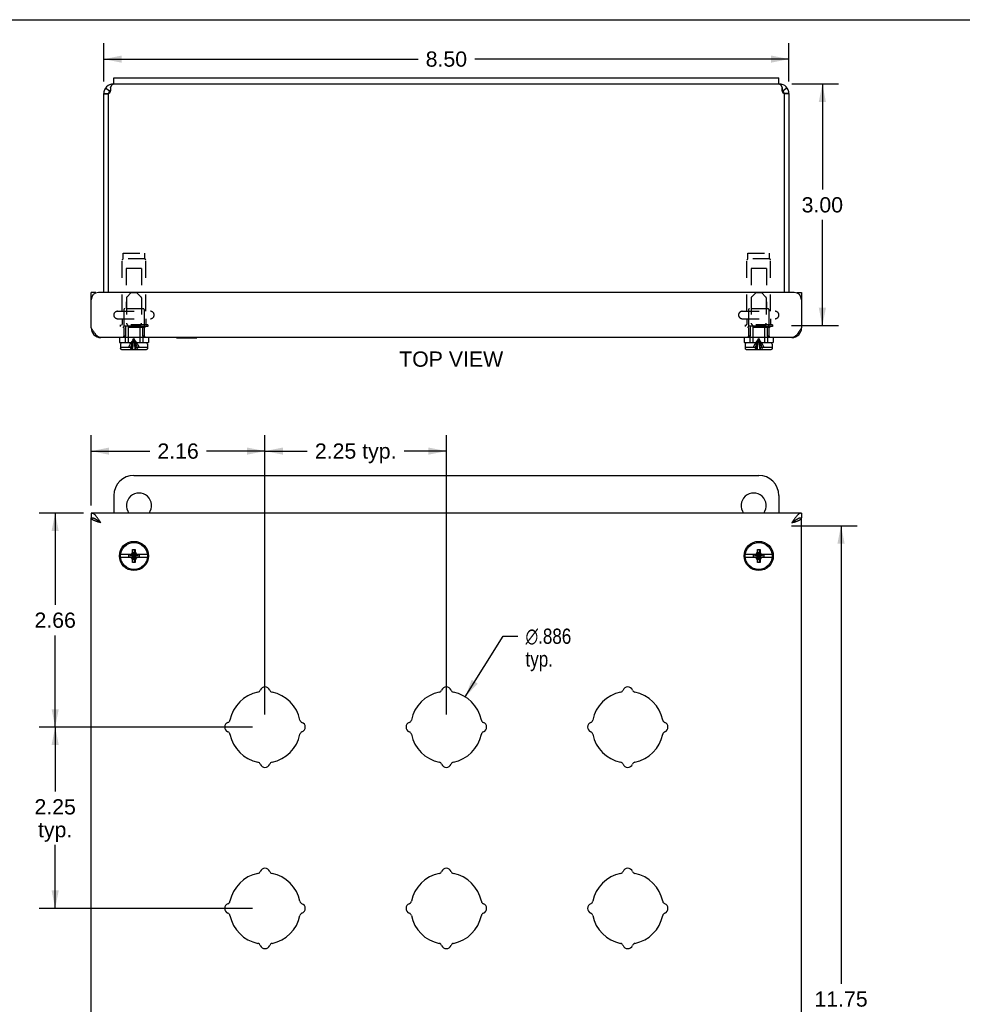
# Model space of a CAD drawing. Header units: inches. Extents: x 0 to 37.8, y 0 to 24.4.
# Tile 4 of 6: x 6.6 to 18.3, y 12.2 to 24.4. Entities that reach past the tile are written whole.
import ezdxf

# ---------------------------------------------------------------- set-up
doc = ezdxf.new("R2010")
doc.units = ezdxf.units.IN
doc.header["$LTSCALE"] = 2.077778
doc.header["$MEASUREMENT"] = 0
doc.linetypes.add('HIDDEN', pattern=[0.2, 0.1, -0.1])
doc.layers.get('0').update_dxf_attribs({"linetype": 'CONTINUOUS'})
doc.layers.add('DEFAULT_2', color=8, linetype='HIDDEN')
doc.layers.add('DIMENSIONS', color=7, linetype='CONTINUOUS')
doc.styles.get("Standard").update_dxf_attribs({"font": 'arial.ttf'})
doc.styles.add('TEXTSTYLE_1', font='gdt', dxfattribs={"width": 0.8})
doc.dimstyles.new('DIMSTYLE_1', dxfattribs={"dimtxt": 0.188889, "dimasz": 0.222222, "dimexe": 0.09, "dimexo": 0.07, "dimgap": 0.09, "dimtad": 0, "dimtih": 1, "dimtoh": 1, "dimdec": 3, "dimzin": 4, "dimdsep": 46, "dimtxsty": 'Standard', "dimblk": '_FILLED', "dimblk1": '_FILLED', "dimblk2": '_FILLED', "dimcen": 0.09, "dimadec": 3, "dimazin": 1, "dimtfac": 1, "dimtofl": 0, "dimtmove": 0, "dimatfit": 1, "dimldrblk": '_FILLED', "dimfxl": 0, "dimtolj": 1, "dimtzin": 4, "dimarcsym": 0})
doc.dimstyles.new('DIMSTYLE_3', dxfattribs={"dimtxt": 0.188889, "dimasz": 0.222222, "dimexe": 0.09, "dimexo": 0.07, "dimgap": 0.0425, "dimtad": 0, "dimtih": 1, "dimtoh": 1, "dimzin": 4, "dimdsep": 46, "dimtxsty": 'Standard', "dimblk": '_FILLED', "dimblk1": '_FILLED', "dimblk2": '_FILLED', "dimcen": 0.09, "dimazin": 1, "dimtfac": 1, "dimtofl": 0, "dimtmove": 0, "dimatfit": 3, "dimldrblk": '_FILLED', "dimfxl": 0, "dimtolj": 1, "dimtzin": 4, "dimarcsym": 0})

# ---------------------------------------------------------------- blocks, each defined once
blk = doc.blocks.new('_FILLED')
at = {"color": 0, "linetype": 'ByBlock'}
blk.add_solid([(0, 0), (-1, 0.2), (-1, -0.2)], dxfattribs=at)
blk = doc.blocks.new('*D1')
at = {"layer": 'DIMENSIONS', "color": 2, "linetype": 'Continuous'}
for p, q in [((12.113, 16.039), (12.584, 16.792)), ((12.584, 16.792), (12.767, 16.792))]:
    blk.add_line(p, q, dxfattribs=at)
at = {"layer": 'DIMENSIONS', "color": 2, "linetype": 'Continuous', "xscale": 0.2222222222, "yscale": 0.2222222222, "zscale": 0.2222222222, "rotation": 238.0282079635}
blk.add_blockref('_FILLED', (12.113, 16.039), dxfattribs=at)
at = {"layer": 'DIMENSIONS', "color": 2, "linetype": 'Continuous', "insert": (12.861, 16.886), "char_height": 0.18889, "width": 0.76515, "attachment_point": 1, "line_spacing_factor": 0.9, "style": 'TEXTSTYLE_1'}
blk.add_mtext('{\\fgdt;n}\\fArial;.886\\Ptyp.', dxfattribs=at)
blk = doc.blocks.new('*D5')
at = {"layer": 'DIMENSIONS', "color": 2, "linetype": 'Continuous'}
for p, q in [((7.629, 23.679), (7.629, 24.155)), ((16.129, 23.679), (16.129, 24.155)), ((7.629, 23.955), (11.528, 23.955)), ((16.129, 23.955), (12.23, 23.955))]:
    blk.add_line(p, q, dxfattribs=at)
at = {"layer": 'DIMENSIONS', "color": 2, "linetype": 'Continuous', "xscale": 0.2222222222, "yscale": 0.2222222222, "zscale": 0.2222222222, "rotation": 180}
blk.add_blockref('_FILLED', (7.629, 23.955), dxfattribs=at)
at = {"layer": 'DIMENSIONS', "color": 2, "linetype": 'Continuous', "xscale": 0.2222222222, "yscale": 0.2222222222, "zscale": 0.2222222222}
blk.add_blockref('_FILLED', (16.129, 23.955), dxfattribs=at)
at = {"layer": 'DIMENSIONS', "color": 2, "linetype": 'Continuous', "insert": (11.879, 24.05), "char_height": 0.1889, "width": 0.5133, "attachment_point": 2, "line_spacing_factor": 0.9}
blk.add_mtext('8.50', dxfattribs=at)
blk = doc.blocks.new('*D8')
at = {"layer": 'DIMENSIONS', "color": 2, "linetype": 'Continuous'}
for p, q in [((7.377, 18.319), (6.826, 18.319)), ((7.026, 18.319), (7.026, 17.18)), ((7.026, 15.663), (7.026, 16.802)), ((9.473, 15.663), (6.826, 15.663))]:
    blk.add_line(p, q, dxfattribs=at)
at = {"layer": 'DIMENSIONS', "color": 2, "linetype": 'Continuous', "xscale": 0.2222222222, "yscale": 0.2222222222, "zscale": 0.2222222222}
for p, rotation in [((7.026, 18.319), 90), ((7.026, 15.663), 270)]:
    blk.add_blockref('_FILLED', p, dxfattribs=dict(at, rotation=rotation))
at = {"layer": 'DIMENSIONS', "color": 2, "linetype": 'Continuous', "insert": (7.026, 17.085), "char_height": 0.1889, "width": 0.5133, "attachment_point": 2, "line_spacing_factor": 0.9}
blk.add_mtext('2.66', dxfattribs=at)
blk = doc.blocks.new('*D9')
at = {"layer": 'DIMENSIONS', "color": 2, "linetype": 'Continuous'}
for p, q in [((7.472, 18.415), (7.472, 19.289)), ((9.629, 15.818), (9.629, 19.289)), ((7.472, 19.089), (8.199, 19.089)), ((9.629, 19.089), (8.902, 19.089))]:
    blk.add_line(p, q, dxfattribs=at)
at = {"layer": 'DIMENSIONS', "color": 2, "linetype": 'Continuous', "xscale": 0.2222222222, "yscale": 0.2222222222, "zscale": 0.2222222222, "rotation": 180}
blk.add_blockref('_FILLED', (7.472, 19.089), dxfattribs=at)
at = {"layer": 'DIMENSIONS', "color": 2, "linetype": 'Continuous', "xscale": 0.2222222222, "yscale": 0.2222222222, "zscale": 0.2222222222}
blk.add_blockref('_FILLED', (9.629, 19.089), dxfattribs=at)
at = {"layer": 'DIMENSIONS', "color": 2, "linetype": 'Continuous', "insert": (8.551, 19.184), "char_height": 0.1889, "width": 0.5133, "attachment_point": 2, "line_spacing_factor": 0.9}
blk.add_mtext('2.16', dxfattribs=at)
blk = doc.blocks.new('*D10')
at = {"layer": 'DIMENSIONS', "color": 2, "linetype": 'Continuous'}
for p, q in [((9.629, 15.818), (9.629, 19.289)), ((11.879, 15.818), (11.879, 19.289)), ((9.629, 19.089), (10.154, 19.089)), ((11.879, 19.089), (11.354, 19.089))]:
    blk.add_line(p, q, dxfattribs=at)
at = {"layer": 'DIMENSIONS', "color": 2, "linetype": 'Continuous', "xscale": 0.2222222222, "yscale": 0.2222222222, "zscale": 0.2222222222, "rotation": 180}
blk.add_blockref('_FILLED', (9.629, 19.089), dxfattribs=at)
at = {"layer": 'DIMENSIONS', "color": 2, "linetype": 'Continuous', "xscale": 0.2222222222, "yscale": 0.2222222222, "zscale": 0.2222222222}
blk.add_blockref('_FILLED', (11.879, 19.089), dxfattribs=at)
at = {"layer": 'DIMENSIONS', "color": 2, "linetype": 'Continuous', "insert": (10.754, 19.184), "char_height": 0.1889, "width": 1.01115, "attachment_point": 2, "line_spacing_factor": 0.9}
blk.add_mtext('2.25 typ.', dxfattribs=at)
blk = doc.blocks.new('*D11')
at = {"layer": 'DIMENSIONS', "color": 2, "linetype": 'Continuous'}
for p, q in [((16.162, 18.163), (16.975, 18.163)), ((16.775, 18.163), (16.775, 12.477)), ((16.775, 6.413), (16.775, 12.099)), ((16.225, 6.413), (16.975, 6.413))]:
    blk.add_line(p, q, dxfattribs=at)
at = {"layer": 'DIMENSIONS', "color": 2, "linetype": 'Continuous', "xscale": 0.2222222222, "yscale": 0.2222222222, "zscale": 0.2222222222}
for p, rotation in [((16.775, 18.163), 90), ((16.775, 6.413), 270)]:
    blk.add_blockref('_FILLED', p, dxfattribs=dict(at, rotation=rotation))
at = {"layer": 'DIMENSIONS', "color": 2, "linetype": 'Continuous', "insert": (16.775, 12.382), "char_height": 0.1889, "width": 0.66006, "attachment_point": 2, "line_spacing_factor": 0.9}
blk.add_mtext('11.75', dxfattribs=at)
blk = doc.blocks.new('*D12')
at = {"layer": 'DIMENSIONS', "color": 2, "linetype": 'Continuous'}
for p, q in [((9.473, 15.663), (6.826, 15.663)), ((7.026, 15.663), (7.026, 14.862)), ((7.026, 13.413), (7.026, 14.201)), ((9.473, 13.413), (6.826, 13.413))]:
    blk.add_line(p, q, dxfattribs=at)
at = {"layer": 'DIMENSIONS', "color": 2, "linetype": 'Continuous', "xscale": 0.2222222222, "yscale": 0.2222222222, "zscale": 0.2222222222}
for p, rotation in [((7.026, 15.663), 90), ((7.026, 13.413), 270)]:
    blk.add_blockref('_FILLED', p, dxfattribs=dict(at, rotation=rotation))
at = {"layer": 'DIMENSIONS', "color": 2, "linetype": 'Continuous', "insert": (7.026, 14.768), "char_height": 0.1889, "width": 0.5133, "attachment_point": 2, "line_spacing_factor": 0.9}
blk.add_mtext('2.25\\Ptyp.', dxfattribs=at)
blk = doc.blocks.new('*D13')
at = {"layer": 'DIMENSIONS', "color": 2, "linetype": 'Continuous'}
for p, q in [((16.164, 23.647), (16.743, 23.647)), ((16.543, 23.647), (16.543, 22.336)), ((16.543, 20.647), (16.543, 21.958)), ((16.162, 20.647), (16.743, 20.647))]:
    blk.add_line(p, q, dxfattribs=at)
at = {"layer": 'DIMENSIONS', "color": 2, "linetype": 'Continuous', "xscale": 0.2222222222, "yscale": 0.2222222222, "zscale": 0.2222222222}
for p, rotation in [((16.543, 23.647), 90), ((16.543, 20.647), 270)]:
    blk.add_blockref('_FILLED', p, dxfattribs=dict(at, rotation=rotation))
at = {"layer": 'DIMENSIONS', "color": 2, "linetype": 'Continuous', "insert": (16.543, 22.241), "char_height": 0.1889, "width": 0.5133, "attachment_point": 2, "line_spacing_factor": 0.9}
blk.add_mtext('3.00', dxfattribs=at)

msp = doc.modelspace()

# ---------------------------------------------------------------- linework, layer by layer
at = {"color": 7, "linetype": 'Continuous'}
for p, q in [((0, 24.4444), (37.7778, 24.4444)), ((7.7537, 23.6467), (7.7537, 23.7217)), ((16.0037, 23.6467), (16.0037, 23.7217)), ((7.6516, 23.5972), (7.7002, 23.562)), ((7.7127, 23.5975), (7.7127, 23.5709)), ((7.7537, 23.6467), (16.0037, 23.6467)), ((16.0448, 23.5975), (16.0448, 23.5709)), ((16.1058, 23.5972), (16.0573, 23.562)), ((7.6287, 23.5267), (7.6887, 23.5267)), ((7.6287, 23.5232), (7.6887, 23.5232)), ((7.6887, 23.5232), (7.6887, 23.5267)), ((16.1287, 23.5267), (16.0687, 23.5267)), ((16.0687, 23.5267), (16.0687, 23.5232)), ((16.1287, 23.5232), (16.0687, 23.5232)), ((7.5325, 21.0587), (7.4725, 21.0587)), ((7.5325, 21.0587), (7.5325, 21.0535)), ((16.225, 21.0587), (16.285, 21.0587)), ((16.225, 21.0535), (16.225, 21.0587)), ((7.8227, 20.4987), (7.8227, 20.4362)), ((7.8227, 20.4362), (8.1847, 20.4362)), ((7.8367, 20.4162), (7.8367, 20.3812)), ((8.1557, 20.4312), (7.8517, 20.4312)), ((7.9307, 20.4362), (7.9307, 20.4312)), ((8.0767, 20.4362), (8.0767, 20.4312)), ((8.1707, 20.4162), (8.1707, 20.3812)), ((8.1847, 20.4987), (8.1847, 20.4362)), ((8.5295, 20.4947), (8.5295, 20.4987)), ((8.5295, 20.4947), (8.7855, 20.4947)), ((8.7855, 20.4947), (8.7855, 20.4987)), ((15.5727, 20.4987), (15.5727, 20.4362)), ((15.5727, 20.4362), (15.9347, 20.4362)), ((15.5867, 20.4162), (15.5867, 20.3812)), ((15.9057, 20.4312), (15.6017, 20.4312)), ((15.6807, 20.4362), (15.6807, 20.4312)), ((15.8267, 20.4362), (15.8267, 20.4312)), ((15.9207, 20.4162), (15.9207, 20.3812)), ((15.9347, 20.4987), (15.9347, 20.4362)), ((7.8375, 20.3812), (7.8367, 20.3812)), ((7.8375, 20.3812), (7.8375, 20.3632)), ((7.8376, 20.3617), (7.8375, 20.3632)), ((7.8526, 20.3482), (7.8511, 20.3483)), ((8.1548, 20.3482), (7.8526, 20.3482)), ((8.1563, 20.3483), (8.1548, 20.3482)), ((8.1699, 20.3632), (8.1698, 20.3617)), ((8.1699, 20.3812), (8.1699, 20.3632)), ((8.1707, 20.3812), (8.1699, 20.3812)), ((15.5875, 20.3812), (15.5867, 20.3812)), ((15.5875, 20.3812), (15.5875, 20.3632)), ((15.5876, 20.3617), (15.5875, 20.3632)), ((15.6026, 20.3482), (15.6011, 20.3483)), ((15.9048, 20.3482), (15.6026, 20.3482)), ((15.9063, 20.3483), (15.9048, 20.3482)), ((15.9199, 20.3632), (15.9198, 20.3617)), ((15.9207, 20.3812), (15.9199, 20.3812)), ((15.9199, 20.3812), (15.9199, 20.3632)), ((8.0037, 18.7878), (15.7537, 18.7878)), ((7.7537, 18.5378), (7.7537, 18.3191)), ((16.0037, 18.5378), (16.0037, 18.3191)), ((7.4725, 18.3191), (7.4725, 18.2591)), ((16.285, 18.3191), (16.285, 18.2591)), ((7.9872, 17.7078), (8.0202, 17.8678)), ((7.9872, 17.8348), (7.9872, 17.8678)), ((8.0202, 17.7078), (7.9872, 17.8678)), ((7.9872, 17.8678), (8.0202, 17.8678)), ((8.0202, 17.8678), (8.0202, 17.8348)), ((15.7372, 17.7078), (15.7702, 17.8678)), ((15.7372, 17.8348), (15.7372, 17.8678)), ((15.7702, 17.7078), (15.7372, 17.8678)), ((15.7372, 17.8678), (15.7702, 17.8678)), ((15.7702, 17.8678), (15.7702, 17.8348)), ((7.9711, 17.8043), (7.8375, 17.8043)), ((7.8375, 17.7713), (7.9711, 17.7713)), ((7.939, 17.7745), (7.939, 17.8012)), ((7.939, 17.8012), (8.0685, 17.7745)), ((7.939, 17.8012), (7.9657, 17.8012)), ((7.939, 17.7745), (8.0685, 17.8012)), ((7.9657, 17.7745), (7.939, 17.7745)), ((7.9567, 17.8043), (7.9761, 17.8155)), ((7.9761, 17.7601), (7.9567, 17.7713)), ((7.9657, 17.8012), (7.9711, 17.8043)), ((7.9657, 17.7745), (8.0417, 17.8012)), ((7.9657, 17.8012), (8.0417, 17.7745)), ((7.9711, 17.7713), (7.9657, 17.7745)), ((7.9761, 17.8155), (7.9872, 17.8348)), ((7.9761, 17.7601), (8.0314, 17.8155)), ((8.0314, 17.7601), (7.9761, 17.8155)), ((7.9872, 17.7408), (7.9761, 17.7601)), ((7.9872, 17.7408), (8.0202, 17.8348)), ((8.0202, 17.7408), (7.9872, 17.8348)), ((7.9872, 17.7078), (7.9872, 17.7408)), ((8.0202, 17.8348), (8.0314, 17.8155)), ((8.0314, 17.7601), (8.0202, 17.7408)), ((8.0202, 17.7408), (8.0202, 17.7078)), ((8.0314, 17.8155), (8.0507, 17.8043)), ((8.0507, 17.7713), (8.0314, 17.7601)), ((8.0363, 17.8043), (8.0417, 17.8012)), ((8.1699, 17.8043), (8.0363, 17.8043)), ((8.0417, 17.7745), (8.0363, 17.7713)), ((8.0363, 17.7713), (8.1699, 17.7713)), ((8.0417, 17.8012), (8.0685, 17.8012)), ((8.0685, 17.7745), (8.0417, 17.7745)), ((8.0685, 17.8012), (8.0685, 17.7745)), ((15.7211, 17.8043), (15.5875, 17.8043)), ((15.5875, 17.7713), (15.7211, 17.7713)), ((15.689, 17.7745), (15.689, 17.8012)), ((15.689, 17.7745), (15.8185, 17.8012)), ((15.689, 17.8012), (15.7157, 17.8012)), ((15.689, 17.8012), (15.8185, 17.7745)), ((15.7157, 17.7745), (15.689, 17.7745)), ((15.7067, 17.8043), (15.7261, 17.8155)), ((15.7261, 17.7601), (15.7067, 17.7713)), ((15.7157, 17.8012), (15.7211, 17.8043)), ((15.7157, 17.7745), (15.7917, 17.8012)), ((15.7157, 17.8012), (15.7917, 17.7745)), ((15.7211, 17.7713), (15.7157, 17.7745)), ((15.7261, 17.8155), (15.7372, 17.8348)), ((15.7261, 17.7601), (15.7814, 17.8155)), ((15.7814, 17.7601), (15.7261, 17.8155)), ((15.7372, 17.7408), (15.7261, 17.7601)), ((15.7372, 17.7408), (15.7702, 17.8348)), ((15.7702, 17.7408), (15.7372, 17.8348)), ((15.7372, 17.7078), (15.7372, 17.7408)), ((15.7702, 17.8348), (15.7814, 17.8155)), ((15.7814, 17.7601), (15.7702, 17.7408)), ((15.7702, 17.7408), (15.7702, 17.7078)), ((15.7814, 17.8155), (15.8007, 17.8043)), ((15.8007, 17.7713), (15.7814, 17.7601)), ((15.9199, 17.8043), (15.7863, 17.8043)), ((15.7863, 17.8043), (15.7917, 17.8012)), ((15.7917, 17.7745), (15.7863, 17.7713)), ((15.7863, 17.7713), (15.9199, 17.7713)), ((15.7917, 17.8012), (15.8185, 17.8012)), ((15.8185, 17.7745), (15.7917, 17.7745)), ((15.8185, 17.8012), (15.8185, 17.7745)), ((8.0202, 17.7078), (7.9872, 17.7078)), ((15.7702, 17.7078), (15.7372, 17.7078))]:
    msp.add_line(p, q, dxfattribs=at)
at = {"color": 3, "linetype": 'Continuous'}
for p, q in [((7.7537, 23.7217), (16.0037, 23.7217)), ((7.7537, 23.6467), (7.7487, 23.6467)), ((16.0087, 23.6467), (16.0037, 23.6467)), ((7.6287, 21.0587), (7.6287, 23.5267)), ((7.6884, 21.0587), (7.6884, 23.523)), ((16.069, 23.523), (16.069, 21.0587)), ((16.1287, 23.5267), (16.1287, 21.0587)), ((7.4725, 20.6187), (7.4725, 21.0587)), ((16.195, 21.0587), (7.5625, 21.0587)), ((16.285, 21.0587), (16.285, 20.6187)), ((16.165, 20.4987), (7.5925, 20.4987)), ((16.285, 18.3191), (7.4725, 18.3191)), ((7.4725, 6.3166), (7.4725, 18.2591)), ((16.285, 6.3166), (16.285, 18.2591)), ((16.165, 18.1991), (16.1775, 18.2031))]:
    msp.add_line(p, q, dxfattribs=at)
for points in [[(7.7127, 23.5975), (7.7133, 23.5993), (7.714, 23.601), (7.7147, 23.6027), (7.7154, 23.6043), (7.7161, 23.606), (7.7168, 23.6076), (7.7175, 23.6092), (7.7182, 23.6107), (7.7189, 23.6123), (7.7196, 23.6138), (7.7203, 23.6153), (7.721, 23.6167), (7.7217, 23.6181), (7.7224, 23.6195), (7.7231, 23.6209), (7.7238, 23.6222), (7.7244, 23.6235), (7.7251, 23.6248), (7.7258, 23.626), (7.7265, 23.6272), (7.7272, 23.6284), (7.7279, 23.6295), (7.7286, 23.6306), (7.7293, 23.6317), (7.73, 23.6327), (7.7307, 23.6337), (7.7314, 23.6347), (7.7321, 23.6356), (7.7328, 23.6365), (7.7335, 23.6373), (7.7342, 23.6382), (7.7348, 23.6389), (7.7355, 23.6397), (7.7362, 23.6404), (7.7369, 23.6411), (7.7376, 23.6417), (7.7383, 23.6423), (7.739, 23.6429), (7.7397, 23.6434), (7.7404, 23.6439), (7.7411, 23.6443), (7.7418, 23.6447), (7.7425, 23.6451), (7.7432, 23.6454), (7.7439, 23.6457), (7.7446, 23.646), (7.7452, 23.6462), (7.7459, 23.6464), (7.7466, 23.6465), (7.7473, 23.6466), (7.748, 23.6467), (7.7487, 23.6467)], [(7.7127, 23.5975), (7.7129, 23.5962), (7.7131, 23.5949), (7.7132, 23.5936), (7.7134, 23.5923), (7.7135, 23.5909), (7.7136, 23.5895), (7.7136, 23.5882), (7.7137, 23.5868), (7.7137, 23.5854), (7.7137, 23.5847)], [(16.0087, 23.6467), (16.0094, 23.6467), (16.0101, 23.6466), (16.0108, 23.6465), (16.0115, 23.6464), (16.0122, 23.6462), (16.0129, 23.646), (16.0136, 23.6457), (16.0143, 23.6454), (16.015, 23.6451), (16.0156, 23.6447), (16.0163, 23.6443), (16.017, 23.6439), (16.0177, 23.6434), (16.0184, 23.6429), (16.0191, 23.6423), (16.0198, 23.6417), (16.0205, 23.6411), (16.0212, 23.6404), (16.0219, 23.6397), (16.0226, 23.6389), (16.0233, 23.6382), (16.024, 23.6373), (16.0247, 23.6365), (16.0254, 23.6356), (16.026, 23.6347), (16.0267, 23.6337), (16.0274, 23.6327), (16.0281, 23.6317), (16.0288, 23.6306), (16.0295, 23.6295), (16.0302, 23.6284), (16.0309, 23.6272), (16.0316, 23.626), (16.0323, 23.6248), (16.033, 23.6235), (16.0337, 23.6222), (16.0344, 23.6209), (16.0351, 23.6195), (16.0358, 23.6181), (16.0365, 23.6167), (16.0371, 23.6153), (16.0378, 23.6138), (16.0385, 23.6123), (16.0392, 23.6107), (16.0399, 23.6092), (16.0406, 23.6076), (16.0413, 23.606), (16.042, 23.6043), (16.0427, 23.6027), (16.0434, 23.601), (16.0441, 23.5993), (16.0448, 23.5975)], [(16.0437, 23.5847), (16.0437, 23.5854), (16.0437, 23.5868), (16.0438, 23.5882), (16.0439, 23.5895), (16.0439, 23.5909), (16.0441, 23.5923), (16.0442, 23.5936), (16.0444, 23.5949), (16.0446, 23.5962), (16.0448, 23.5975)], [(7.7137, 23.5847), (7.7137, 23.5839), (7.7137, 23.5825), (7.7136, 23.5811), (7.7136, 23.5796), (7.7135, 23.5782), (7.7134, 23.5767), (7.7132, 23.5752), (7.713, 23.5738), (7.7129, 23.5723), (7.7126, 23.5708), (7.7124, 23.5693), (7.7122, 23.5678), (7.7119, 23.5664), (7.7116, 23.5649), (7.7112, 23.5634), (7.7109, 23.5619), (7.7105, 23.5604), (7.7101, 23.5589), (7.7097, 23.5575), (7.7092, 23.556), (7.7088, 23.5545), (7.7083, 23.5531), (7.7078, 23.5517), (7.7072, 23.5502), (7.7067, 23.5488), (7.7061, 23.5474), (7.7055, 23.546), (7.7049, 23.5447), (7.7042, 23.5433), (7.7036, 23.542), (7.7029, 23.5406), (7.7022, 23.5393), (7.7015, 23.5381), (7.7008, 23.5368), (7.7, 23.5356), (7.6993, 23.5344), (7.6985, 23.5332), (7.6977, 23.532), (7.6969, 23.5309), (7.6961, 23.5298), (7.6952, 23.5287), (7.6944, 23.5277), (7.6936, 23.5267)], [(16.0639, 23.5267), (16.063, 23.5277), (16.0622, 23.5287), (16.0614, 23.5298), (16.0605, 23.5309), (16.0597, 23.532), (16.0589, 23.5332), (16.0582, 23.5344), (16.0574, 23.5356), (16.0567, 23.5368), (16.0559, 23.5381), (16.0552, 23.5393), (16.0545, 23.5406), (16.0538, 23.542), (16.0532, 23.5433), (16.0525, 23.5447), (16.0519, 23.546), (16.0513, 23.5474), (16.0507, 23.5488), (16.0502, 23.5502), (16.0497, 23.5517), (16.0491, 23.5531), (16.0487, 23.5545), (16.0482, 23.556), (16.0477, 23.5575), (16.0473, 23.5589), (16.0469, 23.5604), (16.0465, 23.5619), (16.0462, 23.5634), (16.0459, 23.5649), (16.0456, 23.5664), (16.0453, 23.5678), (16.045, 23.5693), (16.0448, 23.5708), (16.0446, 23.5723), (16.0444, 23.5738), (16.0442, 23.5752), (16.0441, 23.5767), (16.044, 23.5782), (16.0439, 23.5796), (16.0438, 23.5811), (16.0437, 23.5825), (16.0437, 23.5839), (16.0437, 23.5847)], [(7.5925, 20.4987), (7.5885, 20.4989), (7.5845, 20.4994), (7.5805, 20.5002), (7.5765, 20.5013), (7.5725, 20.5028), (7.5685, 20.5046), (7.5645, 20.5067), (7.5605, 20.5091), (7.5565, 20.5118), (7.5525, 20.5148), (7.5485, 20.5181), (7.5445, 20.5216), (7.5405, 20.5254), (7.5365, 20.5295), (7.5325, 20.5338), (7.5285, 20.5384), (7.5245, 20.5432), (7.5205, 20.5482), (7.5165, 20.5533), (7.5125, 20.5587), (7.5085, 20.5642), (7.5045, 20.5699), (7.5005, 20.5757), (7.4965, 20.5816), (7.4925, 20.5876), (7.4885, 20.5937), (7.4845, 20.5999), (7.4805, 20.6061), (7.4765, 20.6124), (7.4725, 20.6187)], [(16.285, 20.6187), (16.281, 20.6124), (16.277, 20.6062), (16.273, 20.5999), (16.269, 20.5937), (16.265, 20.5876), (16.261, 20.5816), (16.257, 20.5757), (16.253, 20.5699), (16.249, 20.5642), (16.245, 20.5587), (16.241, 20.5533), (16.237, 20.5482), (16.233, 20.5432), (16.229, 20.5384), (16.225, 20.5339), (16.221, 20.5295), (16.217, 20.5254), (16.213, 20.5216), (16.209, 20.5181), (16.205, 20.5148), (16.201, 20.5118), (16.197, 20.5091), (16.193, 20.5067), (16.189, 20.5046), (16.185, 20.5028), (16.181, 20.5013), (16.177, 20.5002), (16.173, 20.4994), (16.169, 20.4989), (16.165, 20.4987)], [(7.5925, 18.1991), (7.5885, 18.2053), (7.5845, 18.2116), (7.5805, 18.2178), (7.5765, 18.224), (7.5725, 18.2301), (7.5685, 18.2362), (7.5645, 18.2421), (7.5605, 18.2479), (7.5565, 18.2536), (7.5525, 18.2591), (7.5485, 18.2644), (7.5445, 18.2696), (7.5405, 18.2746), (7.5365, 18.2794), (7.5325, 18.2839), (7.5285, 18.2882), (7.5245, 18.2923), (7.5205, 18.2961), (7.5165, 18.2997), (7.5125, 18.303), (7.5085, 18.306), (7.5045, 18.3087), (7.5005, 18.3111), (7.4965, 18.3132), (7.4925, 18.315), (7.4885, 18.3164), (7.4845, 18.3176), (7.4805, 18.3184), (7.4765, 18.3189), (7.4725, 18.3191)], [(7.5925, 18.1991), (7.5799, 18.2031), (7.5737, 18.2051), (7.5675, 18.2071), (7.5614, 18.2091), (7.5554, 18.2111), (7.5495, 18.2131), (7.5437, 18.2151), (7.538, 18.2171), (7.5325, 18.2191), (7.5271, 18.2211), (7.5219, 18.2231), (7.5169, 18.2251), (7.5122, 18.2271), (7.5076, 18.2291), (7.5033, 18.2311), (7.4992, 18.2331), (7.4954, 18.2351), (7.4918, 18.2371), (7.4885, 18.2391), (7.4855, 18.2411), (7.4828, 18.2431), (7.4804, 18.2451), (7.4783, 18.2471), (7.4766, 18.2491), (7.4751, 18.2511), (7.4739, 18.2531), (7.4731, 18.2551), (7.4726, 18.2571), (7.4725, 18.2591)], [(16.285, 18.3191), (16.281, 18.3189), (16.277, 18.3184), (16.273, 18.3176), (16.269, 18.3164), (16.265, 18.315), (16.261, 18.3132), (16.257, 18.3111), (16.253, 18.3087), (16.249, 18.306), (16.245, 18.303), (16.241, 18.2997), (16.237, 18.2961), (16.233, 18.2923), (16.229, 18.2882), (16.225, 18.2839), (16.221, 18.2794), (16.217, 18.2746), (16.213, 18.2696), (16.209, 18.2644), (16.205, 18.2591), (16.201, 18.2535), (16.197, 18.2479), (16.193, 18.2421), (16.189, 18.2362), (16.185, 18.2301), (16.181, 18.224), (16.177, 18.2178), (16.173, 18.2116), (16.169, 18.2053), (16.165, 18.1991)], [(16.1775, 18.2031), (16.1837, 18.2051), (16.1899, 18.2071), (16.196, 18.2091), (16.202, 18.2111), (16.208, 18.2131), (16.2138, 18.2151), (16.2194, 18.2171), (16.225, 18.2191), (16.2303, 18.2211), (16.2355, 18.2231), (16.2405, 18.2251), (16.2453, 18.2271), (16.2498, 18.2291), (16.2541, 18.2311), (16.2582, 18.2331), (16.262, 18.2351), (16.2656, 18.2371), (16.2689, 18.2391), (16.2719, 18.2411), (16.2746, 18.2431), (16.277, 18.2451), (16.2791, 18.2471), (16.2809, 18.2491), (16.2823, 18.2511), (16.2835, 18.2531), (16.2843, 18.2551), (16.2848, 18.2571), (16.285, 18.2591)]]:
    msp.add_lwpolyline(points, dxfattribs=at)
at = {"color": 7, "linetype": 'Continuous'}
for points in [[(7.8511, 20.3483), (7.8497, 20.3485), (7.8482, 20.3488), (7.8469, 20.3493), (7.8455, 20.35), (7.8442, 20.3507), (7.8431, 20.3516), (7.842, 20.3526), (7.841, 20.3537), (7.8401, 20.3549), (7.8393, 20.3561), (7.8387, 20.3574), (7.8382, 20.3588), (7.8378, 20.3603), (7.8376, 20.3617)], [(8.1698, 20.3617), (8.1696, 20.3603), (8.1692, 20.3588), (8.1687, 20.3575), (8.1681, 20.3561), (8.1674, 20.3549), (8.1665, 20.3537), (8.1655, 20.3526), (8.1644, 20.3516), (8.1632, 20.3507), (8.1619, 20.35), (8.1606, 20.3493), (8.1592, 20.3488), (8.1577, 20.3485), (8.1563, 20.3483)], [(15.6011, 20.3483), (15.5997, 20.3485), (15.5982, 20.3488), (15.5969, 20.3493), (15.5955, 20.35), (15.5942, 20.3507), (15.5931, 20.3516), (15.592, 20.3526), (15.591, 20.3537), (15.5901, 20.3549), (15.5893, 20.3561), (15.5887, 20.3574), (15.5882, 20.3588), (15.5878, 20.3603), (15.5876, 20.3617)], [(15.9198, 20.3617), (15.9196, 20.3603), (15.9192, 20.3588), (15.9187, 20.3575), (15.9181, 20.3561), (15.9174, 20.3549), (15.9165, 20.3537), (15.9155, 20.3526), (15.9144, 20.3516), (15.9132, 20.3507), (15.9119, 20.35), (15.9106, 20.3493), (15.9092, 20.3488), (15.9077, 20.3485), (15.9063, 20.3483)], [(7.5325, 18.2415), (7.5285, 18.2436), (7.5245, 18.2457), (7.5205, 18.2476), (7.5165, 18.2494), (7.5125, 18.251), (7.5085, 18.2525), (7.5045, 18.2539), (7.5005, 18.2551), (7.4965, 18.2561), (7.4925, 18.257), (7.4885, 18.2578), (7.4845, 18.2583), (7.4805, 18.2587), (7.4765, 18.259), (7.4725, 18.2591)], [(7.5485, 18.2317), (7.5445, 18.2343), (7.5405, 18.2368), (7.5365, 18.2392), (7.5325, 18.2415)], [(7.5925, 18.1991), (7.5886, 18.2016), (7.5847, 18.204), (7.5808, 18.2066), (7.5769, 18.2091), (7.5732, 18.2116), (7.5695, 18.2141), (7.5659, 18.2166), (7.5625, 18.2191), (7.5591, 18.2216), (7.556, 18.224), (7.5529, 18.2266), (7.55, 18.2291), (7.5473, 18.2316), (7.5448, 18.2341), (7.5448, 18.2341)], [(7.5925, 18.1991), (7.5885, 18.2022), (7.5845, 18.2053), (7.5805, 18.2084), (7.5765, 18.2115), (7.5725, 18.2146), (7.5685, 18.2176), (7.5645, 18.2206), (7.5605, 18.2235), (7.5565, 18.2263), (7.5525, 18.2291), (7.5485, 18.2317)], [(16.213, 18.2343), (16.209, 18.2317), (16.205, 18.2291), (16.201, 18.2263), (16.197, 18.2235), (16.193, 18.2206), (16.189, 18.2176), (16.185, 18.2146), (16.181, 18.2115), (16.177, 18.2085), (16.173, 18.2053), (16.169, 18.2022), (16.165, 18.1991)], [(16.165, 18.1991), (16.1689, 18.2016), (16.1728, 18.204), (16.1767, 18.2066), (16.1805, 18.2091), (16.1843, 18.2116), (16.1879, 18.2141), (16.1915, 18.2166), (16.195, 18.2191), (16.1983, 18.2216), (16.2015, 18.224), (16.2045, 18.2266), (16.2074, 18.2291), (16.2101, 18.2316), (16.2126, 18.2341), (16.2126, 18.2341)], [(16.225, 18.2415), (16.221, 18.2392), (16.217, 18.2368), (16.213, 18.2343)], [(16.285, 18.2591), (16.281, 18.259), (16.277, 18.2587), (16.273, 18.2583), (16.269, 18.2578), (16.265, 18.257), (16.261, 18.2561), (16.257, 18.2551), (16.253, 18.2539), (16.249, 18.2525), (16.245, 18.251), (16.241, 18.2494), (16.237, 18.2476), (16.233, 18.2457), (16.229, 18.2437), (16.225, 18.2415)]]:
    msp.add_lwpolyline(points, dxfattribs=at)
for centre, radius in [((8.0037, 17.7878), 0.181), ((15.7537, 17.7878), 0.181), ((8.0037, 17.7878), 0.167), ((15.7537, 17.7878), 0.167)]:
    msp.add_circle(centre, radius, dxfattribs=at)
at = {"color": 3, "linetype": 'Continuous'}
for centre, radius, start, end in [((7.7487, 23.5267), 0.12, 90, 180), ((16.0087, 23.5267), 0.12, 0, 90), ((7.6587, 23.5693), 0.055, 302.68364, 309.30199), ((16.0987, 23.5693), 0.055, 230.69801, 237.31636), ((7.5625, 20.9687), 0.09, 90, 180), ((16.195, 20.9687), 0.09, 0, 90), ((7.5925, 20.6187), 0.12, 180, 270), ((16.165, 20.6187), 0.12, 270, 360), ((9.6287, 16.0998), 0.0625, 20.80102, 159.19898), ((11.8787, 16.0998), 0.0625, 20.80102, 159.19898), ((14.1287, 16.0998), 0.0625, 20.80102, 159.19898), ((9.6287, 15.6628), 0.443, 101.44242, 168.55758), ((9.5329, 16.1362), 0.04, 281.44242, 339.19898), ((9.7245, 16.1362), 0.04, 200.80102, 258.55758), ((9.6287, 15.6628), 0.443, 11.44242, 78.55758), ((11.8787, 15.6628), 0.443, 101.44242, 168.55758), ((11.7829, 16.1362), 0.04, 281.44242, 339.19898), ((11.9745, 16.1362), 0.04, 200.80102, 258.55758), ((11.8787, 15.6628), 0.443, 11.44242, 78.55758), ((14.1287, 15.6628), 0.443, 101.44242, 168.55758), ((14.0329, 16.1362), 0.04, 281.44242, 339.19898), ((14.2245, 16.1362), 0.04, 200.80102, 258.55758), ((14.1287, 15.6628), 0.443, 11.44242, 78.55758), ((9.1917, 15.6628), 0.0625, 110.80102, 249.19898), ((9.1553, 15.7586), 0.04, 290.80102, 348.55758), ((10.1021, 15.7586), 0.04, 191.44242, 249.19898), ((10.0657, 15.6628), 0.0625, 290.80102, 69.19898), ((11.4417, 15.6628), 0.0625, 110.80102, 249.19898), ((11.4053, 15.7586), 0.04, 290.80102, 348.55758), ((12.3521, 15.7586), 0.04, 191.44242, 249.19898), ((12.3157, 15.6628), 0.0625, 290.80102, 69.19898), ((13.6917, 15.6628), 0.0625, 110.80102, 249.19898), ((13.6553, 15.7586), 0.04, 290.80102, 348.55758), ((14.6021, 15.7586), 0.04, 191.44242, 249.19898), ((14.5657, 15.6628), 0.0625, 290.80102, 69.19898), ((9.1553, 15.567), 0.04, 11.44242, 69.19898), ((9.6287, 15.6628), 0.443, 191.44242, 258.55758), ((9.6287, 15.6628), 0.443, 281.44242, 348.55758), ((10.1021, 15.567), 0.04, 110.80102, 168.55758), ((11.4053, 15.567), 0.04, 11.44242, 69.19898), ((11.8787, 15.6628), 0.443, 191.44242, 258.55758), ((11.8787, 15.6628), 0.443, 281.44242, 348.55758), ((12.3521, 15.567), 0.04, 110.80102, 168.55758), ((13.6553, 15.567), 0.04, 11.44242, 69.19898), ((14.1287, 15.6628), 0.443, 191.44242, 258.55758), ((14.1287, 15.6628), 0.443, 281.44242, 348.55758), ((14.6021, 15.567), 0.04, 110.80102, 168.55758), ((9.5329, 15.1894), 0.04, 20.80102, 78.55758), ((9.6287, 15.2258), 0.0625, 200.80102, 339.19898), ((9.7245, 15.1894), 0.04, 101.44242, 159.19898), ((11.7829, 15.1894), 0.04, 20.80102, 78.55758), ((11.8787, 15.2258), 0.0625, 200.80102, 339.19898), ((11.9745, 15.1894), 0.04, 101.44242, 159.19898), ((14.0329, 15.1894), 0.04, 20.80102, 78.55758), ((14.1287, 15.2258), 0.0625, 200.80102, 339.19898), ((14.2245, 15.1894), 0.04, 101.44242, 159.19898), ((9.6287, 13.4128), 0.443, 101.44242, 168.55758), ((9.5329, 13.8862), 0.04, 281.44242, 339.19898), ((9.6287, 13.8498), 0.0625, 20.80102, 159.19898), ((9.7245, 13.8862), 0.04, 200.80102, 258.55758), ((9.6287, 13.4128), 0.443, 11.44242, 78.55758), ((11.8787, 13.4128), 0.443, 101.44242, 168.55758), ((11.7829, 13.8862), 0.04, 281.44242, 339.19898), ((11.8787, 13.8498), 0.0625, 20.80102, 159.19898), ((11.9745, 13.8862), 0.04, 200.80102, 258.55758), ((11.8787, 13.4128), 0.443, 11.44242, 78.55758), ((14.1287, 13.4128), 0.443, 101.44242, 168.55758), ((14.0329, 13.8862), 0.04, 281.44242, 339.19898), ((14.1287, 13.8498), 0.0625, 20.80102, 159.19898), ((14.2245, 13.8862), 0.04, 200.80102, 258.55758), ((14.1287, 13.4128), 0.443, 11.44242, 78.55758), ((9.1917, 13.4128), 0.0625, 110.80102, 249.19898), ((9.1553, 13.5086), 0.04, 290.80102, 348.55758), ((10.1021, 13.5086), 0.04, 191.44242, 249.19898), ((10.0657, 13.4128), 0.0625, 290.80102, 69.19898), ((11.4417, 13.4128), 0.0625, 110.80102, 249.19898), ((11.4053, 13.5086), 0.04, 290.80102, 348.55758), ((12.3521, 13.5086), 0.04, 191.44242, 249.19898), ((12.3157, 13.4128), 0.0625, 290.80102, 69.19898), ((13.6917, 13.4128), 0.0625, 110.80102, 249.19898), ((13.6553, 13.5086), 0.04, 290.80102, 348.55758), ((14.6021, 13.5086), 0.04, 191.44242, 249.19898), ((14.5657, 13.4128), 0.0625, 290.80102, 69.19898), ((9.1553, 13.317), 0.04, 11.44242, 69.19898), ((9.6287, 13.4128), 0.443, 191.44242, 258.55758), ((9.6287, 13.4128), 0.443, 281.44242, 348.55758), ((10.1021, 13.317), 0.04, 110.80102, 168.55758), ((11.4053, 13.317), 0.04, 11.44242, 69.19898), ((11.8787, 13.4128), 0.443, 191.44242, 258.55758), ((11.8787, 13.4128), 0.443, 281.44242, 348.55758), ((12.3521, 13.317), 0.04, 110.80102, 168.55758), ((13.6553, 13.317), 0.04, 11.44242, 69.19898), ((14.1287, 13.4128), 0.443, 191.44242, 258.55758), ((14.1287, 13.4128), 0.443, 281.44242, 348.55758), ((14.6021, 13.317), 0.04, 110.80102, 168.55758), ((9.5329, 12.9394), 0.04, 20.80102, 78.55758), ((9.7245, 12.9394), 0.04, 101.44242, 159.19898), ((11.7829, 12.9394), 0.04, 20.80102, 78.55758), ((11.9745, 12.9394), 0.04, 101.44242, 159.19898), ((14.0329, 12.9394), 0.04, 20.80102, 78.55758), ((14.2245, 12.9394), 0.04, 101.44242, 159.19898), ((9.6287, 12.9758), 0.0625, 200.80102, 339.19898), ((11.8787, 12.9758), 0.0625, 200.80102, 339.19898), ((14.1287, 12.9758), 0.0625, 200.80102, 339.19898)]:
    msp.add_arc(centre, radius, start, end, dxfattribs=at)
at = {"color": 7, "linetype": 'Continuous'}
for centre, radius, start, end in [((7.7487, 23.5267), 0.06, 126.94124, 180), ((16.0087, 23.5267), 0.06, 0, 53.05876), ((7.8517, 20.4162), 0.015, 90, 180), ((8.1557, 20.4162), 0.015, 0, 90), ((15.6017, 20.4162), 0.015, 90, 180), ((15.9057, 20.4162), 0.015, 0, 90), ((8.0037, 18.5378), 0.25, 90, 180), ((15.7537, 18.5378), 0.25, 0, 90), ((8.0662, 18.4128), 0.1562, 323.03757, 216.96243), ((15.6912, 18.4128), 0.1562, 323.03757, 216.96243)]:
    msp.add_arc(centre, radius, start, end, dxfattribs=at)
at = {"layer": 'DEFAULT_2', "color": 8, "linetype": 'HIDDEN'}
for p, q in [((7.8687, 21.4762), (7.8687, 21.5452)), ((7.8687, 21.5452), (8.1387, 21.5452)), ((8.1387, 21.4762), (8.1387, 21.5452)), ((15.6187, 21.5452), (15.8887, 21.5452)), ((15.6187, 21.4762), (15.6187, 21.5452)), ((15.8887, 21.4762), (15.8887, 21.5452)), ((7.8577, 20.8252), (7.8577, 21.4583)), ((8.1387, 21.4762), (7.8687, 21.4762)), ((8.1497, 20.8252), (8.1497, 21.4583)), ((15.6077, 20.8252), (15.6077, 21.4583)), ((15.8887, 21.4762), (15.6187, 21.4762)), ((15.8997, 20.8252), (15.8997, 21.4583)), ((7.9087, 21.3567), (7.9087, 20.8567)), ((8.0987, 21.3567), (7.9087, 21.3567)), ((8.0987, 21.3567), (8.0987, 20.8567)), ((15.8487, 21.3567), (15.6587, 21.3567)), ((15.6587, 21.3567), (15.6587, 20.8567)), ((15.8487, 21.3567), (15.8487, 20.8567)), ((7.9707, 21.0582), (7.9141, 21.0016)), ((7.9707, 21.0582), (8.0367, 21.0582)), ((8.0367, 21.0582), (8.0933, 21.0016)), ((15.7207, 21.0582), (15.6641, 21.0016)), ((15.7207, 21.0582), (15.7867, 21.0582)), ((15.7867, 21.0582), (15.8433, 21.0016)), ((7.9097, 20.991), (7.9097, 20.6774)), ((8.0977, 20.991), (8.0977, 20.6774)), ((15.6597, 20.991), (15.6597, 20.6774)), ((15.8477, 20.991), (15.8477, 20.6774)), ((7.8, 20.8252), (8.2075, 20.8252)), ((7.8787, 20.8467), (7.8787, 20.6367)), ((8.1187, 20.8567), (7.8887, 20.8567)), ((8.1287, 20.8467), (8.1287, 20.6367)), ((15.55, 20.8252), (15.9575, 20.8252)), ((15.6287, 20.8467), (15.6287, 20.6367)), ((15.8687, 20.8567), (15.6387, 20.8567)), ((15.8787, 20.8467), (15.8787, 20.6367)), ((7.8, 20.7327), (8.2075, 20.7327)), ((7.8577, 20.7327), (7.8577, 20.6647)), ((7.9263, 20.6546), (7.9141, 20.6668)), ((8.0811, 20.6546), (8.0933, 20.6668)), ((8.1497, 20.7327), (8.1497, 20.6647)), ((15.55, 20.7327), (15.9575, 20.7327)), ((15.6077, 20.7327), (15.6077, 20.6647)), ((15.6763, 20.6546), (15.6641, 20.6668)), ((15.8311, 20.6546), (15.8433, 20.6668)), ((15.8997, 20.7327), (15.8997, 20.6647)), ((7.8337, 20.6547), (7.8337, 20.6367)), ((8.1737, 20.6547), (7.8337, 20.6547)), ((8.1737, 20.6367), (7.8337, 20.6367)), ((7.8718, 20.6315), (7.8639, 20.6237)), ((8.1435, 20.6237), (7.8639, 20.6237)), ((7.8795, 20.639), (7.8718, 20.6314)), ((7.8772, 20.6237), (7.8772, 20.5162)), ((7.8795, 20.6389), (7.887, 20.6462)), ((7.887, 20.6462), (8.1204, 20.6462)), ((7.8979, 20.6462), (7.8979, 20.5162)), ((7.9307, 20.644), (7.9307, 20.4362)), ((8.0767, 20.644), (8.0767, 20.4362)), ((8.1095, 20.6462), (8.1095, 20.5162)), ((8.1279, 20.6389), (8.1204, 20.6462)), ((8.1356, 20.6314), (8.1279, 20.639)), ((8.1302, 20.6237), (8.1302, 20.5162)), ((8.1435, 20.6237), (8.1356, 20.6315)), ((8.1737, 20.6547), (8.1737, 20.6367)), ((15.9237, 20.6547), (15.5837, 20.6547)), ((15.5837, 20.6547), (15.5837, 20.6367)), ((15.9237, 20.6367), (15.5837, 20.6367)), ((15.6218, 20.6315), (15.6139, 20.6237)), ((15.8935, 20.6237), (15.6139, 20.6237)), ((15.6295, 20.639), (15.6218, 20.6314)), ((15.6272, 20.6237), (15.6272, 20.5162)), ((15.637, 20.6462), (15.6295, 20.6389)), ((15.637, 20.6462), (15.8704, 20.6462)), ((15.6479, 20.6462), (15.6479, 20.5162)), ((15.6807, 20.644), (15.6807, 20.4362)), ((15.8267, 20.644), (15.8267, 20.4362)), ((15.8595, 20.6462), (15.8595, 20.5162)), ((15.8779, 20.6389), (15.8704, 20.6462)), ((15.8856, 20.6314), (15.8779, 20.639)), ((15.8802, 20.6237), (15.8802, 20.5162)), ((15.8856, 20.6315), (15.8935, 20.6237)), ((15.9237, 20.6547), (15.9237, 20.6367)), ((7.8737, 20.5162), (7.8737, 20.4987)), ((7.8979, 20.5162), (7.8737, 20.5162)), ((7.8937, 20.5162), (7.8937, 20.4362)), ((7.9581, 20.4167), (7.9686, 20.4342)), ((8.0305, 20.4167), (8.0243, 20.4342)), ((8.0493, 20.4167), (8.0388, 20.4342)), ((8.1337, 20.5162), (8.1095, 20.5162)), ((8.1137, 20.5162), (8.1137, 20.4362)), ((8.1337, 20.5162), (8.1337, 20.4987)), ((15.6479, 20.5162), (15.6237, 20.5162)), ((15.6237, 20.5162), (15.6237, 20.4987)), ((15.6437, 20.5162), (15.6437, 20.4362)), ((15.7081, 20.4167), (15.7186, 20.4342)), ((15.7993, 20.4167), (15.7888, 20.4342)), ((15.8837, 20.5162), (15.8595, 20.5162)), ((15.8637, 20.5162), (15.8637, 20.4362)), ((15.8837, 20.5162), (15.8837, 20.4987)), ((7.8375, 20.3812), (7.9711, 20.3812)), ((7.8376, 20.3617), (7.8378, 20.3603)), ((7.8393, 20.3561), (7.8393, 20.3561)), ((7.8401, 20.3549), (7.8401, 20.3549)), ((7.841, 20.3537), (7.841, 20.3537)), ((7.842, 20.3526), (7.842, 20.3526)), ((7.843, 20.3516), (7.8431, 20.3516)), ((7.8442, 20.3507), (7.8442, 20.3507)), ((7.8455, 20.35), (7.8455, 20.35)), ((7.8511, 20.3483), (7.8511, 20.3483)), ((8.0387, 20.376), (8.0363, 20.3812)), ((8.0363, 20.3812), (8.1699, 20.3812)), ((8.0387, 20.376), (8.0411, 20.3707)), ((8.0435, 20.3653), (8.0411, 20.3707)), ((8.1563, 20.3483), (8.1577, 20.3485)), ((8.1619, 20.35), (8.1619, 20.35)), ((8.1632, 20.3507), (8.1632, 20.3507)), ((8.1644, 20.3516), (8.1644, 20.3516)), ((8.1655, 20.3526), (8.1655, 20.3526)), ((8.1665, 20.3537), (8.1665, 20.3537)), ((8.1673, 20.3549), (8.1674, 20.3549)), ((8.1681, 20.3561), (8.1681, 20.3561)), ((15.5875, 20.3812), (15.7211, 20.3812)), ((15.5893, 20.3561), (15.5893, 20.3561)), ((15.5901, 20.3549), (15.5901, 20.3549)), ((15.591, 20.3537), (15.591, 20.3537)), ((15.592, 20.3526), (15.592, 20.3526)), ((15.593, 20.3516), (15.5931, 20.3516)), ((15.5942, 20.3507), (15.5942, 20.3507)), ((15.5955, 20.35), (15.5955, 20.35)), ((15.6011, 20.3483), (15.6011, 20.3483)), ((15.7139, 20.3653), (15.7163, 20.3707)), ((15.7863, 20.3812), (15.9199, 20.3812)), ((15.9063, 20.3483), (15.9077, 20.3485)), ((15.9119, 20.35), (15.9119, 20.35)), ((15.9132, 20.3507), (15.9132, 20.3507)), ((15.9144, 20.3516), (15.9144, 20.3516)), ((15.9155, 20.3526), (15.9155, 20.3526)), ((15.9165, 20.3537), (15.9165, 20.3537)), ((15.9173, 20.3549), (15.9174, 20.3549)), ((15.9181, 20.3561), (15.9181, 20.3561)), ((15.9198, 20.3617), (15.9198, 20.3617))]:
    msp.add_line(p, q, dxfattribs=at)
for points in [[(7.939, 20.3812), (7.9482, 20.3991), (7.9581, 20.4167)], [(7.9657, 20.3812), (7.9711, 20.3991), (7.9769, 20.4167), (7.9831, 20.4342)], [(7.9686, 20.4342), (7.9797, 20.4514), (7.9914, 20.4684), (8.0037, 20.4852)], [(7.9761, 20.3482), (7.9798, 20.372), (7.9838, 20.3953), (7.9883, 20.4184), (7.9931, 20.441), (7.9982, 20.4633), (8.0037, 20.4852)], [(7.9831, 20.4342), (7.9896, 20.4514), (7.9965, 20.4684), (8.0037, 20.4852)], [(7.9872, 20.3482), (7.9894, 20.372), (7.9919, 20.3953), (7.9945, 20.4184)], [(7.9945, 20.4184), (7.9974, 20.441), (8.0004, 20.4633), (8.0037, 20.4852)], [(8.0388, 20.4342), (8.0277, 20.4514), (8.016, 20.4684), (8.0037, 20.4852)], [(8.0243, 20.4342), (8.0178, 20.4514), (8.0109, 20.4684), (8.0037, 20.4852)], [(8.0314, 20.3482), (8.0277, 20.372), (8.0236, 20.3953), (8.0192, 20.4184), (8.0144, 20.441), (8.0092, 20.4633), (8.0037, 20.4852)], [(8.0129, 20.4184), (8.0101, 20.441), (8.007, 20.4633), (8.0037, 20.4852)], [(8.0202, 20.3482), (8.018, 20.372), (8.0156, 20.3953), (8.0129, 20.4184)], [(8.0417, 20.3812), (8.0363, 20.3991), (8.0305, 20.4167)], [(8.0685, 20.3812), (8.0592, 20.3991), (8.0493, 20.4167)], [(15.689, 20.3812), (15.6982, 20.3991), (15.7081, 20.4167)], [(15.7157, 20.3812), (15.7211, 20.3991), (15.7269, 20.4167), (15.7331, 20.4342), (15.7396, 20.4514), (15.7465, 20.4684), (15.7537, 20.4852)], [(15.7186, 20.4342), (15.7297, 20.4514), (15.7414, 20.4684), (15.7537, 20.4852)], [(15.7261, 20.3482), (15.7298, 20.372), (15.7338, 20.3953), (15.7383, 20.4184), (15.7431, 20.441), (15.7482, 20.4633), (15.7537, 20.4852)], [(15.7372, 20.3482), (15.7394, 20.372), (15.7419, 20.3953), (15.7445, 20.4184)], [(15.7445, 20.4184), (15.7474, 20.441), (15.7504, 20.4633), (15.7537, 20.4852)], [(15.7888, 20.4342), (15.7777, 20.4514), (15.766, 20.4684), (15.7537, 20.4852)], [(15.7917, 20.3812), (15.7863, 20.3991), (15.7805, 20.4167), (15.7743, 20.4342), (15.7678, 20.4514), (15.7609, 20.4684), (15.7537, 20.4852)], [(15.7692, 20.4184), (15.7644, 20.441), (15.7592, 20.4633), (15.7537, 20.4852)], [(15.7629, 20.4184), (15.7601, 20.441), (15.757, 20.4633), (15.7537, 20.4852)], [(15.7702, 20.3482), (15.768, 20.372), (15.7656, 20.3953), (15.7629, 20.4184)], [(15.7814, 20.3482), (15.7777, 20.372), (15.7736, 20.3953), (15.7692, 20.4184)], [(15.8185, 20.3812), (15.8092, 20.3991), (15.7993, 20.4167)], [(7.9711, 20.3812), (7.9687, 20.376), (7.9663, 20.3707), (7.9639, 20.3653), (7.9615, 20.3597), (7.9591, 20.354), (7.9567, 20.3482)], [(8.0435, 20.3653), (8.0459, 20.3598), (8.0483, 20.354), (8.0507, 20.3482)], [(15.5876, 20.3617), (15.5878, 20.3603), (15.5882, 20.3588)], [(15.7139, 20.3653), (15.7115, 20.3597), (15.7091, 20.354), (15.7067, 20.3482)], [(15.7211, 20.3812), (15.7187, 20.376), (15.7163, 20.3707)], [(15.7863, 20.3812), (15.7887, 20.376), (15.7911, 20.3707), (15.7935, 20.3653), (15.7959, 20.3598), (15.7983, 20.354), (15.8007, 20.3482)]]:
    msp.add_lwpolyline(points, dxfattribs=at)
for centre, radius, start, end in [((7.8777, 21.4583), 0.02, 116.74368, 180), ((8.1297, 21.4583), 0.02, 0, 63.25632), ((15.6277, 21.4583), 0.02, 116.74368, 180), ((15.8797, 21.4583), 0.02, 0, 63.25632), ((7.9247, 20.991), 0.015, 134.99999, 180), ((8.0827, 20.991), 0.015, 0, 45.00001), ((15.6747, 20.991), 0.015, 134.99999, 180), ((15.8327, 20.991), 0.015, 0, 45.00001), ((7.8, 20.7789), 0.0462, 90, 270), ((7.8887, 20.8467), 0.01, 90, 180), ((8.1187, 20.8467), 0.01, 0, 90), ((8.2075, 20.7789), 0.0462, 270, 90), ((15.55, 20.7789), 0.0462, 90, 270), ((15.6387, 20.8467), 0.01, 90, 180), ((15.8687, 20.8467), 0.01, 0, 90), ((15.9575, 20.7789), 0.0462, 270, 90), ((7.8477, 20.6647), 0.01, 270, 360), ((7.9247, 20.6774), 0.015, 180, 224.99995), ((8.0827, 20.6774), 0.015, 315.00005, 360), ((8.1597, 20.6647), 0.01, 180, 270), ((15.5977, 20.6647), 0.01, 270, 360), ((15.6747, 20.6774), 0.015, 180, 224.99995), ((15.8327, 20.6774), 0.015, 315.00005, 360), ((15.9097, 20.6647), 0.01, 180, 270), ((7.9157, 20.644), 0.015, 0, 44.99994), ((8.0917, 20.644), 0.015, 135.00006, 180), ((15.6657, 20.644), 0.015, 0, 44.99994), ((15.8417, 20.644), 0.015, 135.00006, 180)]:
    msp.add_arc(centre, radius, start, end, dxfattribs=at)

# ---------------------------------------------------------------- texts
at = {"layer": 'DIMENSIONS', "color": 2, "linetype": 'Continuous', "insert": (11.9388, 20.3257), "char_height": 0.18889, "width": 1.287113, "attachment_point": 2, "line_spacing_factor": 0.9}
msp.add_mtext('TOP VIEW', dxfattribs=at)

# ---------------------------------------------------------------- dimensions: what is measured, and where the dimension line sits
at = {"layer": 'DIMENSIONS', "color": 2, "linetype": 'Continuous'}
for base, p1, p2, picture, middle in [((16.1287, 23.9551), (7.6287, 23.6087), (16.1287, 23.6087), '*D5', (11.8778, 23.954)), ((9.6287, 19.0893), (7.4725, 18.3446), (9.6287, 15.7484), '*D9', (8.5482, 19.0883))]:
    dim = msp.add_linear_dim(base=base, p1=p1, p2=p2, dimstyle='DIMSTYLE_3', dxfattribs=at)
    dim.commit()
    dim.dimension.update_dxf_attribs({"geometry": picture, "text_midpoint": middle, "dimtype": 160})
for base, p1, p2, picture, middle in [((16.5429, 20.6469), (16.0943, 23.6467), (16.0921, 20.6469), '*D13', (16.5427, 22.1457)), ((7.0256, 15.6628), (7.4469, 18.3191), (9.5432, 15.6628), '*D8', (7.0233, 16.9899)), ((16.7752, 6.4128), (16.0921, 18.1628), (16.1546, 6.4128), '*D11', (16.7839, 12.2868))]:
    dim = msp.add_linear_dim(base=base, p1=p1, p2=p2, angle=270, dimstyle='DIMSTYLE_3', dxfattribs=at)
    dim.commit()
    dim.dimension.update_dxf_attribs({"geometry": picture, "text_midpoint": middle, "dimtype": 160})
dim = msp.add_linear_dim(base=(11.8787, 19.0893), p1=(9.6287, 15.7484), p2=(11.8787, 15.7484), text='<> typ.', dimstyle='DIMSTYLE_3', dxfattribs=at)
dim.commit()
dim.dimension.update_dxf_attribs({"geometry": '*D10', "text_midpoint": (10.7537, 19.0893), "dimtype": 160})
dim = msp.add_diameter_dim_2p(p1=(12.1133, 16.0386), p2=(11.6441, 15.287), text='%%c<>\\Ptyp.', dimstyle='DIMSTYLE_1', override={"dimpost": '<>'}, dxfattribs=at)
dim.commit()
dim.dimension.update_dxf_attribs({"geometry": '*D1', "text_midpoint": (13.2439, 16.6503), "dimtype": 163})
dim = msp.add_linear_dim(base=(7.0256, 13.4128), p1=(9.5432, 15.6628), p2=(9.5432, 13.4128), angle=270, text='<>\\Ptyp.', dimstyle='DIMSTYLE_3', dxfattribs=at)
dim.commit()
dim.dimension.update_dxf_attribs({"geometry": '*D12', "text_midpoint": (7.0256, 14.5315), "dimtype": 160})

doc.saveas('drawing.dxf')
